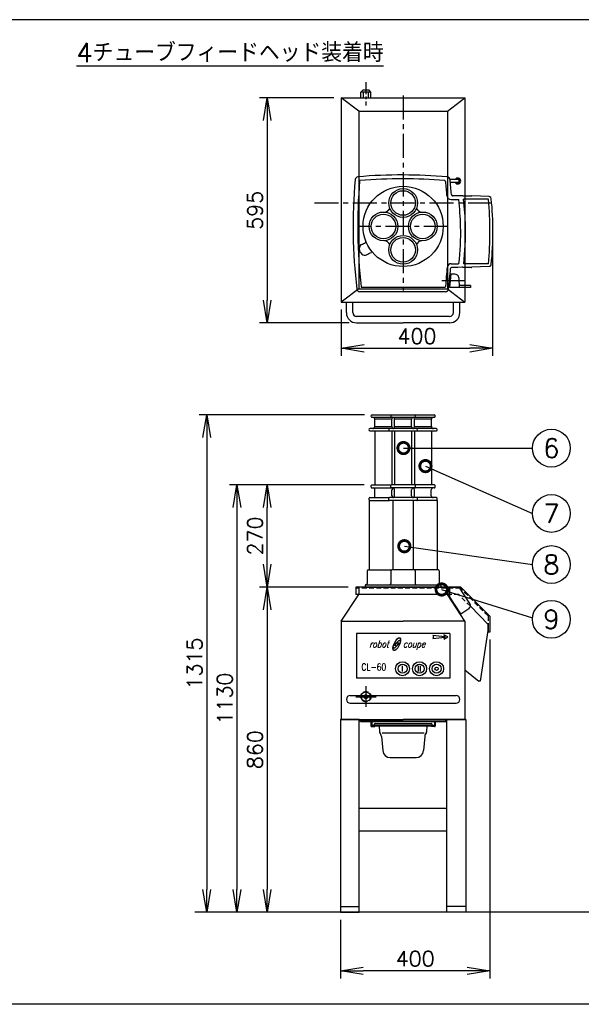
# Model space of a CAD drawing. Extents: x 460 to 8195, y 0 to 5507.
# Tile 28 of 30: x 3401 to 4887, y 2904 to 5507. Entities that reach past the tile are written whole.
import ezdxf
from ezdxf.enums import TextEntityAlignment as Align

# ---------------------------------------------------------------- set-up
doc = ezdxf.new("R2010")
doc.units = 0
doc.header["$LTSCALE"] = 2
doc.header["$PDMODE"] = 3
doc.linetypes.add('CENTER', pattern=[50.8, 31.75, -6.35, 6.35, -6.35])
doc.linetypes.add('HIDDEN', pattern=[9.525, 6.35, -3.175])
doc.layers.get('0').update_dxf_attribs({"linetype": 'CONTINUOUS'})
doc.layers.get('DEFPOINTS').update_dxf_attribs({"linetype": 'CONTINUOUS'})
for name, color, linetype in [('CL60E 4 TUBES-MOUVES-', 4, 'CONTINUOUS'), ('DANMEN', 7, 'CONTINUOUS'), ('KIKI-2D2', 7, 'CONTINUOUS'), ('SIYOU', 7, 'CONTINUOUS'), ('SUNPOU', 7, 'CONTINUOUS'), ('WAKU', 7, 'CONTINUOUS')]:
    doc.layers.add(name, color=color, linetype=linetype)
doc.styles.add('BIKAN2', font='simplex', dxfattribs={"width": 0.8, "bigfont": 'extfont.shx'})
doc.styles.get("Standard").update_dxf_attribs({"font": 'romans.shx', "bigfont": 'extfont.shx'})
doc.dimstyles.get("Standard").update_dxf_attribs({"dimscale": 20, "dimtxt": 2, "dimasz": 3, "dimexe": 1, "dimexo": 1, "dimgap": 0.6, "dimtad": 3, "dimdec": 0, "dimzin": 0, "dimdsep": 46, "dimtxsty": 'STANDARD', "dimblk1": 'OPEN', "dimblk2": 'OPEN', "dimsah": 1, "dimcen": 1.5, "dimadec": 0, "dimazin": 0, "dimtfac": 1, "dimtdec": 0, "dimtmove": 0, "dimatfit": 0, "dimldrblk": 'DOTSMALL', "dimfxl": 1, "dimtvp": 1, "dimtolj": 1, "dimtzin": 0, "dimarcsym": 0})

# ---------------------------------------------------------------- blocks, each defined once
blk = doc.blocks.new('_OPEN')
at = {"color": 0, "linetype": 'ByBlock'}
for p, q in [((-1, 0.167), (0, 0)), ((0, 0), (-1, -0.167)), ((0, 0), (-1, 0))]:
    blk.add_line(p, q, dxfattribs=at)
blk = doc.blocks.new('*D11')
at = {"layer": 'DEFPOINTS', "color": 0}
for p in [(4055.7, 4276.9), (4332.5, 4276.9), (4290.2, 4006.9)]:
    blk.add_point(p, dxfattribs=at)
at = {"layer": 'SUNPOU', "color": 0, "lineweight": -2}
for p, q in [((4312.5, 4276.9), (4035.7, 4276.9)), ((4055.7, 4066.9), (4055.7, 4216.9)), ((4270.2, 4006.9), (4035.7, 4006.9))]:
    blk.add_line(p, q, dxfattribs=at)
at = {"layer": 'SUNPOU', "color": 0, "lineweight": -2, "xscale": 60, "yscale": 60, "zscale": 60}
for p, rotation in [((4055.7, 4276.9), 90), ((4055.7, 4006.9), 270)]:
    blk.add_blockref('_OPEN', p, dxfattribs=dict(at, rotation=rotation))
at = {"layer": 'SUNPOU', "color": 0, "insert": (4023.7, 4141.9), "char_height": 40, "attachment_point": 5, "rotation": 90}
blk.add_mtext('\\A1;270', dxfattribs=at)
blk = doc.blocks.new('_DotSmall')
at = {"color": 0, "linetype": 'ByBlock', "const_width": 0.5}
blk.add_lwpolyline([(-0.0625, 0, 1), (0.0625, 0, 1)], format="xyb", close=True, dxfattribs=at)
blk = doc.blocks.new('*D12')
at = {"layer": 'DEFPOINTS', "color": 0}
for p in [(4645.2, 3887.9), (4249.5, 3146.9), (4249.5, 2992)]:
    blk.add_point(p, dxfattribs=at)
at = {"layer": 'SUNPOU', "color": 0, "lineweight": -2}
for p, q in [((4645.2, 3867.9), (4645.2, 2972)), ((4249.5, 3126.9), (4249.5, 2972)), ((4585.2, 2992), (4309.5, 2992))]:
    blk.add_line(p, q, dxfattribs=at)
at = {"layer": 'SUNPOU', "color": 0, "lineweight": -2, "xscale": 60, "yscale": 60, "zscale": 60, "rotation": 180}
blk.add_blockref('_OPEN', (4249.5, 2992), dxfattribs=at)
at = {"layer": 'SUNPOU', "color": 0, "lineweight": -2, "xscale": 60, "yscale": 60, "zscale": 60}
blk.add_blockref('_OPEN', (4645.2, 2992), dxfattribs=at)
at = {"layer": 'SUNPOU', "color": 0, "insert": (4447.4, 3024), "char_height": 40, "attachment_point": 5}
blk.add_mtext('\\A1;400', dxfattribs=at)
blk = doc.blocks.new('*D13')
at = {"layer": 'DEFPOINTS', "color": 0}
for p in [(4290.2, 4006.9), (4055.7, 3146.9), (4249.5, 3146.9)]:
    blk.add_point(p, dxfattribs=at)
at = {"layer": 'SUNPOU', "color": 0, "lineweight": -2}
for p, q in [((4270.2, 4006.9), (4035.7, 4006.9)), ((4055.7, 3946.9), (4055.7, 3206.9)), ((4229.5, 3146.9), (4035.7, 3146.9))]:
    blk.add_line(p, q, dxfattribs=at)
at = {"layer": 'SUNPOU', "color": 0, "lineweight": -2, "xscale": 60, "yscale": 60, "zscale": 60}
for p, rotation in [((4055.7, 4006.9), 90), ((4055.7, 3146.9), 270)]:
    blk.add_blockref('_OPEN', p, dxfattribs=dict(at, rotation=rotation))
at = {"layer": 'SUNPOU', "color": 0, "insert": (4023.7, 3576.9), "char_height": 40, "attachment_point": 5, "rotation": 90}
blk.add_mtext('\\A1;860', dxfattribs=at)
blk = doc.blocks.new('*D15')
at = {"layer": 'DEFPOINTS', "color": 0}
for p in [(4332.5, 4276.9), (3975.7, 3146.9), (4249.5, 3146.9)]:
    blk.add_point(p, dxfattribs=at)
at = {"layer": 'SUNPOU', "color": 0, "lineweight": -2}
for p, q in [((4312.5, 4276.9), (3955.7, 4276.9)), ((3975.7, 4216.9), (3975.7, 3206.9)), ((4229.5, 3146.9), (3955.7, 3146.9))]:
    blk.add_line(p, q, dxfattribs=at)
at = {"layer": 'SUNPOU', "color": 0, "lineweight": -2, "xscale": 60, "yscale": 60, "zscale": 60}
for p, rotation in [((3975.7, 4276.9), 90), ((3975.7, 3146.9), 270)]:
    blk.add_blockref('_OPEN', p, dxfattribs=dict(at, rotation=rotation))
at = {"layer": 'SUNPOU', "color": 0, "insert": (3943.7, 3711.9), "char_height": 40, "attachment_point": 5, "rotation": 90}
blk.add_mtext('\\A1;1130', dxfattribs=at)
blk = doc.blocks.new('A$C64785350')
at = {"color": 2}
for p, q in [((-37.3, 73.9), (-41, 38.9)), ((-26.5, 73.9), (-37.3, 73.9)), ((-16.5, 64.3), (-15.5, 38.9)), ((14.6, 38.9), (-41, 38.9)), ((14.6, 43.9), (-15.7, 43.9)), ((14.6, 43.9), (14.6, 38.9))]:
    blk.add_line(p, q, dxfattribs=at)
blk.add_arc((-26.5, 63.9), 10, 2.1014, 90, dxfattribs=at)
at = {"layer": 'DANMEN', "color": 2, "linetype": 'CENTER'}
for p, q in [((-2.4, 56.4), (-61.4, 56.4)), ((-38.3, 63.9), (-41.6, 63.9)), ((-39.9, 48.9), (-41.6, 48.9))]:
    blk.add_line(p, q, dxfattribs=at)
blk = doc.blocks.new('A$C507D3A1F')
at = {"color": 2}
blk.add_ellipse((-51.7, -30.8), major_axis=(-3.33, 6.72), ratio=0.805177, start_param=0, end_param=3.141593, dxfattribs=at)
at = {"layer": 'DANMEN', "color": 2}
blk.add_circle((0, 0), 53, dxfattribs=at)
at = {"layer": 'KIKI-2D2', "color": 2}
for p, q in [((72.3, 62), (62.1, 62)), ((72.3, 58), (62.5, 58)), ((72.2, 40.6), (65.9, 40.6)), ((78.3, 40.5), (72.2, 40.6)), ((79, 40.5), (90.6, 40.5)), ((113.9, 39.4), (90.7, 40.5)), ((114.7, 39.3), (113.9, 39.4)), ((63.4, 35.7), (73.5, 35.7)), ((63.6, -49.3), (72.9, -49.3)), ((73.7, -49.3), (72.9, -49.3)), ((72.2, -54.2), (64.2, -54.2)), ((78.3, -54.1), (72.2, -54.2)), ((79, -54.1), (90.6, -54.1)), ((113.9, -53), (90.7, -54.1)), ((114.7, -52.9), (113.9, -53)), ((56, -86.4), (-57.2, -86.4)), ((-55.1, -80.3), (-0.3, -80.3)), ((0, -80.3), (55.1, -80.3))]:
    blk.add_line(p, q, dxfattribs=at)
for centre, radius, start, end in [((-59.4, 61.5), 4, 94.8977, 174.9317), ((0, -631.9), 700, 90.0002, 94.8977), ((-7.1, -722.1), 790.2, 85.2389, 89.4827), ((58.1, 61.4), 4, 5.0615, 85.1091), ((633.8, 0), 700, 174.9317, 186.7982), ((652, 0), 712.1, 175.1351, 186.4351), ((-57.2, 60.3), 0.348, 94.6793, 175.1465), ((0, -642.3), 705.3, 90.0002, 94.6504), ((-7.5, -743.8), 806.9, 85.5609, 89.4646), ((54.8, 59.1), 1.5, 5.9349, 85.5609), ((-644.9, -13.6), 705, 4.4175, 5.9349), ((-673.3, -16.8), 739.6, 4.5836, 6.1003), ((72.3, 60), 4, 210, 150), ((72.3, 60), 2.5, 233.1301, 126.8699), ((72.3, 60), 2, 270, 90), ((63.4, 41.1), 5.43, 184.4231, 270.0724), ((65.7, 42.4), 1.75, 184.5973, 197.3037), ((68.2, 42.6), 4.32, 190.0946, 196.0461), ((65.9, 139.1), 98.5, 269.7802, 270.0013), ((113.1, 36.2), 3.45, 7.2649, 57.829), ((-312.5, -9.6), 388.7, 1.4105, 6.6806), ((-288.1, -8), 370.7, 1.2679, 6.7951), ((-310.6, -6.8), 425.5, 354.2551, 5.7449), ((-289.1, -6.8), 408, 353.8866, 6.1134), ((-265.6, -8.1), 341.8, 353.0796, 1.3569), ((-264.4, -8), 347, 353.1495, 1.3554), ((-331.2, 540.5), 628.5, 296.0714, 296.602), ((-50.6, -20.2), 1.5, 305.3002, 21.1741), ((-327.1, 532.2), 634.2, 296.0721, 296.7204), ((-41.2, -35.6), 1.5, 40.8466, 116.7204), ((63.6, -54.3), 5, 89.9265, 176.1046), ((113.1, -49.8), 3.45, 302.171, 352.7351), ((-644.8, -6), 705, 354.0651, 356.1046), ((-635, 0), 700, 353.2018, 355.447), ((64.2, -55.7), 1.5, 90, 175.447), ((65.9, -152.7), 98.5, 89.9987, 90.2198), ((-57.2, -82.4), 4, 186.7982, 270), ((-55.1, -79.8), 0.5, 186.4351, 270.0006), ((55, -78.8), 1.5, 274.4391, 354.0651), ((56, -82.4), 4, 270, 353.2018)]:
    blk.add_arc(centre, radius, start, end, dxfattribs=at)
at = {"layer": 'KIKI-2D2', "color": 2, "extrusion": (0, 0, -1)}
for centre, major_axis, start_param, end_param in [((78.3, 40.5), (1, -0.016), 0.811775, 1.570513), ((90.9, 40.5), (0.4, -0.006), -2.329818, -2.118723)]:
    blk.add_ellipse(centre, major_axis=major_axis, ratio=0.01745, start_param=start_param, end_param=end_param, dxfattribs=at)
at = {"layer": 'KIKI-2D2', "color": 2}
for centre, major_axis, start_param, end_param in [((78.3, -54.1), (1, 0.016), 0.811775, 1.570513), ((90.9, -54.1), (0.4, 0.006), -2.329818, -2.118723)]:
    blk.add_ellipse(centre, major_axis=major_axis, ratio=0.01745, start_param=start_param, end_param=end_param, dxfattribs=at)
for points, knots in [([(64.1, 41.4), (64.1, 41.4), (64.1, 41.3), (64.2, 41.2), (64.3, 41.1), (64.6, 40.9), (65, 40.6), (65.3, 40.6), (65.5, 40.6)], [0, 0, 0, 0, 0.052233, 0.143626, 0.255901, 0.382069, 0.668773, 1, 1, 1, 1]), ([(114.7, 39.3), (114.7, 39.3), (114.7, 39.2), (114.8, 39.2), (114.9, 39.2), (115, 39.1)], [0, 0, 0, 0, 0.090519, 0.32155, 1, 1, 1, 1]), ([(114.7, -52.9), (114.7, -52.9), (114.7, -52.8), (114.8, -52.8), (114.9, -52.8), (115, -52.7)], [0, 0, 0, 0, 0.090519, 0.32155, 1, 1, 1, 1])]:
    blk.add_open_spline(points, degree=3, knots=knots, dxfattribs=at)
for points in [[(112.8, 35.8), (101.9, 35.8), (91, 35.8), (80, 35.8)], [(112.8, -49.4), (101.9, -49.4), (91, -49.4), (80.1, -49.4)]]:
    blk.add_open_spline(points, degree=3, dxfattribs=at)
blk = doc.blocks.new('*D48')
at = {"layer": 'DEFPOINTS', "color": 0}
for p in [(4333.5, 4461.9), (3895.7, 3146.9), (4051.9, 3146.9)]:
    blk.add_point(p, dxfattribs=at)
at = {"layer": 'SUNPOU', "color": 0, "lineweight": -2}
for p, q in [((4313.5, 4461.9), (3875.7, 4461.9)), ((3895.7, 4401.9), (3895.7, 3206.9)), ((4031.9, 3146.9), (3875.7, 3146.9))]:
    blk.add_line(p, q, dxfattribs=at)
at = {"layer": 'SUNPOU', "color": 0, "lineweight": -2, "xscale": 60, "yscale": 60, "zscale": 60}
for p, rotation in [((3895.7, 4461.9), 90), ((3895.7, 3146.9), 270)]:
    blk.add_blockref('_OPEN', p, dxfattribs=dict(at, rotation=rotation))
at = {"layer": 'SUNPOU', "color": 0, "insert": (3863.7, 3804.4), "char_height": 40, "attachment_point": 5, "rotation": 90}
blk.add_mtext('\\A1;1315', dxfattribs=at)
blk = doc.blocks.new('*D52')
at = {"layer": 'DEFPOINTS', "color": 0}
for p in [(4252, 5300.4), (4055.7, 4705.4), (4292.5, 4705.4)]:
    blk.add_point(p, dxfattribs=at)
at = {"layer": 'SUNPOU', "color": 0, "lineweight": -2}
for p, q in [((4232, 5300.4), (4035.7, 5300.4)), ((4055.7, 5240.4), (4055.7, 4765.4)), ((4272.5, 4705.4), (4035.7, 4705.4))]:
    blk.add_line(p, q, dxfattribs=at)
at = {"layer": 'SUNPOU', "color": 0, "lineweight": -2, "xscale": 60, "yscale": 60, "zscale": 60}
for p, rotation in [((4055.7, 5300.4), 90), ((4055.7, 4705.4), 270)]:
    blk.add_blockref('_OPEN', p, dxfattribs=dict(at, rotation=rotation))
at = {"layer": 'SUNPOU', "color": 0, "insert": (4023.7, 5002.9), "char_height": 40, "attachment_point": 5, "rotation": 90}
blk.add_mtext('\\A1;595', dxfattribs=at)
blk = doc.blocks.new('*D53')
at = {"layer": 'DEFPOINTS', "color": 0}
for p in [(4652.3, 4946.8), (4252, 4760.4), (4652.3, 4638.2)]:
    blk.add_point(p, dxfattribs=at)
at = {"layer": 'SUNPOU', "color": 0, "lineweight": -2}
for p, q in [((4652.3, 4926.8), (4652.3, 4618.2)), ((4252, 4740.4), (4252, 4618.2)), ((4312, 4638.2), (4592.3, 4638.2))]:
    blk.add_line(p, q, dxfattribs=at)
at = {"layer": 'SUNPOU', "color": 0, "lineweight": -2, "xscale": 60, "yscale": 60, "zscale": 60, "rotation": 180}
blk.add_blockref('_OPEN', (4252, 4638.2), dxfattribs=at)
at = {"layer": 'SUNPOU', "color": 0, "lineweight": -2, "xscale": 60, "yscale": 60, "zscale": 60}
blk.add_blockref('_OPEN', (4652.3, 4638.2), dxfattribs=at)
at = {"layer": 'SUNPOU', "color": 0, "insert": (4452.1, 4670.2), "char_height": 40, "attachment_point": 5}
blk.add_mtext('\\A1;400', dxfattribs=at)

msp = doc.modelspace()

# ---------------------------------------------------------------- linework, layer by layer
at = {"color": 2}
for p, q in [((4303.5, 5315.4), (4308.5, 5320.4)), ((4330.5, 5315.4), (4303.5, 5315.4)), ((4303.5, 5300.4), (4303.5, 5315.4)), ((4325.5, 5320.4), (4308.5, 5320.4)), ((4310.3, 5300.4), (4310.3, 5315.4)), ((4323.8, 5300.4), (4323.8, 5315.4)), ((4330.5, 5315.4), (4325.5, 5320.4)), ((4330.5, 5300.4), (4330.5, 5315.4)), ((4252, 5300.4), (4252, 4760.4)), ((4252, 5300.4), (4579, 5300.4)), ((4298, 5265.4), (4252, 5300.4)), ((4533, 5265.4), (4579, 5300.4)), ((4579, 5300.4), (4579, 4760.4)), ((4298, 5265.4), (4298, 4795.4)), ((4298, 5265.4), (4533, 5265.4)), ((4533, 5265.4), (4533, 4795.4)), ((4298, 4795.4), (4252, 4760.4)), ((4298, 4795.4), (4533, 4795.4)), ((4533, 4795.4), (4579, 4760.4)), ((4252, 4760.4), (4579, 4760.4)), ((4265.5, 4732.4), (4265.5, 4760.4)), ((4282.5, 4732.4), (4282.5, 4760.4)), ((4548.5, 4732.4), (4548.5, 4760.4)), ((4565.5, 4732.4), (4565.5, 4760.4)), ((4538.5, 4722.4), (4292.5, 4722.4)), ((4292.5, 4705.4), (4415.5, 4705.4)), ((4538.5, 4705.4), (4415.5, 4705.4)), ((4331, 4270.9), (4331, 4274.9)), ((4332.5, 4276.9), (4385, 4276.9)), ((4383, 4270.9), (4383, 4274.9)), ((4446, 4276.9), (4385, 4276.9)), ((4498.5, 4276.9), (4446, 4276.9)), ((4448, 4270.9), (4448, 4274.9)), ((4500, 4270.9), (4500, 4274.9)), ((4332.5, 4268.9), (4385, 4268.9)), ((4341, 4248.4), (4341, 4263.9)), ((4446, 4268.9), (4385, 4268.9)), ((4386, 4248.4), (4386, 4263.9)), ((4393, 4248.4), (4393, 4263.9)), ((4438, 4248.4), (4438, 4263.9)), ((4445.5, 4248.4), (4445.5, 4263.9)), ((4498.5, 4268.9), (4446, 4268.9)), ((4490, 4248.4), (4490, 4263.9)), ((4325, 4235.4), (4379.5, 4235.4)), ((4325.5, 4237.4), (4325.5, 4241.4)), ((4325.5, 4235.4), (4325.5, 4051.9)), ((4327, 4243.4), (4379.5, 4243.4)), ((4377.5, 4237.4), (4377.5, 4241.4)), ((4451.5, 4243.4), (4379.5, 4243.4)), ((4451.5, 4235.4), (4379.5, 4235.4)), ((4388.5, 4235.4), (4388.5, 4051.9)), ((4442.5, 4235.4), (4442.5, 4051.9)), ((4504, 4243.4), (4451.5, 4243.4)), ((4506, 4235.4), (4451.5, 4235.4)), ((4453.5, 4237.4), (4453.5, 4241.4)), ((4505.5, 4237.4), (4505.5, 4241.4)), ((4505.5, 4235.4), (4505.5, 4051.9)), ((4320.3, 4049.9), (4320.3, 4015.9)), ((4321.8, 4051.9), (4385.3, 4051.9)), ((4383.3, 4049.9), (4383.3, 4015.9)), ((4445.8, 4051.9), (4385.3, 4051.9)), ((4509.3, 4051.9), (4445.8, 4051.9)), ((4447.8, 4049.9), (4447.8, 4015.9)), ((4510.8, 4049.9), (4510.8, 4015.9)), ((4315.5, 4010.9), (4315.5, 4006.9)), ((4317.5, 4012.9), (4513.5, 4012.9)), ((4515.5, 4010.9), (4515.5, 4006.9)), ((4515.5, 4010.9), (4515.5, 4006.9)), ((4252, 3916.9), (4298, 3986.9)), ((4290.2, 4006.9), (4290.2, 3986.9)), ((4568.2, 4006.9), (4290.2, 4006.9)), ((4538.3, 3986.9), (4290.2, 3986.9)), ((4298, 4006.9), (4298, 3986.9)), ((4311.1, 4006.9), (4518.7, 4006.9)), ((4366.2, 4006.9), (4568.2, 4006.9)), ((4538, 3986.9), (4415.5, 3986.9)), ((4533, 4006.9), (4533, 3986.9)), ((4579, 3916.9), (4533, 3986.9)), ((4538, 4006.9), (4538, 3981.9)), ((4538.3, 3986.9), (4538.3, 4006.9)), ((4540.3, 3986.9), (4538.3, 3986.9)), ((4592, 3963.5), (4563.5, 4006.9)), ((4645.2, 3929.9), (4568.2, 4006.9)), ((4568.2, 3936), (4538, 3981.9)), ((4568.2, 3936), (4589.1, 3949.7)), ((4640.2, 3908.1), (4593.4, 3956)), ((4252, 3916.9), (4252, 3656.9)), ((4252, 3916.9), (4415.5, 3916.9)), ((4579, 3916.9), (4415.5, 3916.9)), ((4579, 3916.9), (4579, 3656.9)), ((4640, 3907.7), (4640, 3892)), ((4640.2, 3908.1), (4640.2, 3887.9)), ((4645.2, 3929.9), (4645.2, 3887.9)), ((4292, 3883.9), (4292, 3765.9)), ((4539, 3883.9), (4292, 3883.9)), ((4523.1, 3880.3), (4526.1, 3875.6)), ((4534.1, 3874.8), (4523.1, 3880.3)), ((4539, 3883.9), (4539, 3765.9)), ((4640, 3892), (4619, 3757.9)), ((4645.2, 3887.9), (4640.2, 3887.9)), ((4392.2, 3853.6), (4403.5, 3864.9)), ((4393.7, 3846.4), (4405, 3857.8)), ((4403.5, 3864.9), (4403.6, 3865)), ((4526.1, 3875.6), (4494.1, 3878.8)), ((4494.1, 3878.8), (4496.1, 3874.8)), ((4496.1, 3874.8), (4494.1, 3870.8)), ((4494.1, 3870.8), (4526.1, 3874)), ((4523.1, 3869.3), (4534.1, 3874.8)), ((4526.1, 3874), (4523.1, 3869.3)), ((4393.7, 3846.4), (4393.6, 3846.4)), ((4414, 3783.2), (4414, 3798.7)), ((4456.5, 3783.2), (4456.5, 3798.7)), ((4461.5, 3783.2), (4461.5, 3798.7)), ((4579, 3787.9), (4616, 3757.9)), ((4539, 3765.9), (4292, 3765.9)), ((4619, 3757.9), (4616, 3757.9)), ((4275.5, 3719.9), (4555.5, 3719.9)), ((4275.5, 3699.9), (4555.5, 3699.9)), ((4299.5, 3656.9), (4249.5, 3656.9)), ((4249.5, 3656.9), (4415.5, 3656.9)), ((4249.5, 3656.9), (4249.5, 3146.9)), ((4299.5, 3146.9), (4299.5, 3656.9)), ((4302.5, 3650.9), (4302.5, 3656.9)), ((4302.5, 3652.9), (4528.5, 3652.9)), ((4302.5, 3650.9), (4528.5, 3650.9)), ((4330.5, 3650.9), (4330.5, 3639.9)), ((4332.5, 3650.9), (4332.5, 3640.4)), ((4341.5, 3646.4), (4489.5, 3646.4)), ((4581.5, 3656.9), (4415.5, 3656.9)), ((4498.5, 3650.9), (4498.5, 3640.4)), ((4500.5, 3650.9), (4500.5, 3639.9)), ((4528.5, 3650.9), (4528.5, 3656.9)), ((4531.5, 3656.9), (4581.5, 3656.9)), ((4531.5, 3146.9), (4531.5, 3656.9)), ((4581.5, 3656.9), (4581.5, 3146.9)), ((4332.5, 3637.9), (4340.5, 3637.9)), ((4333, 3639.9), (4498, 3639.9)), ((4335.5, 3639.9), (4335.5, 3641.9)), ((4335.5, 3641.9), (4495.5, 3641.9)), ((4338.5, 3641.9), (4338.5, 3643.4)), ((4340.5, 3639.9), (4340.5, 3637.9)), ((4352.5, 3639.9), (4353.4, 3623.7)), ((4359.8, 3620.9), (4471.3, 3620.9)), ((4478.5, 3639.9), (4477.7, 3623.7)), ((4490.5, 3639.9), (4490.5, 3637.9)), ((4498.5, 3637.9), (4490.5, 3637.9)), ((4492.5, 3641.9), (4492.5, 3643.4)), ((4495.5, 3639.9), (4495.5, 3641.9)), ((4358.5, 3611.7), (4361.5, 3574.3)), ((4472.6, 3611.7), (4469.5, 3574.3)), ((4381.5, 3555.9), (4449.6, 3555.9)), ((4299.5, 3421.9), (4531.5, 3421.9)), ((4299.5, 3361.9), (4531.5, 3361.9)), ((4249.5, 3161.9), (4299.5, 3161.9)), ((4581.5, 3161.9), (4531.5, 3161.9)), ((5804, 3146.9), (3864.6, 3146.9)), ((4249.5, 3146.9), (4299.5, 3146.9)), ((4581.5, 3146.9), (4531.5, 3146.9))]:
    msp.add_line(p, q, dxfattribs=at)
at = {"color": 2, "linetype": 'HIDDEN'}
for p, q in [((4566.9, 4003.7), (4290.2, 4003.7)), ((4563.2, 3986.9), (4538.3, 3986.9))]:
    msp.add_line(p, q, dxfattribs=at)
at = {"color": 2}
for centre, radius in [((4415.5, 5022.4), 38), ((4415.5, 5022.4), 32.5), ((4363.5, 4960.4), 38), ((4363.5, 4960.4), 32.5), ((4467.5, 4960.4), 38), ((4467.5, 4960.4), 32.5), ((4415.5, 4898.4), 38), ((4415.5, 4898.4), 32.5), ((4414, 3790.9), 18.5), ((4414, 3790.9), 12), ((4459, 3790.9), 18.5), ((4459, 3790.9), 12), ((4504, 3790.9), 18.5), ((4504, 3790.9), 12), ((4504, 3790.9), 4.43)]:
    msp.add_circle(centre, radius, dxfattribs=at)
for centre, radius, start, end in [((4363.8, 5017.2), 19.1, 277.388, 330.4823), ((4467.3, 5017.2), 19.1, 209.5177, 262.612), ((4363.8, 4903.5), 19.1, 29.5177, 82.612), ((4467.3, 4903.5), 19.1, 97.388, 150.4823), ((4292.5, 4732.4), 27, 180, 270), ((4292.5, 4732.4), 10, 180, 270), ((4538.5, 4732.4), 10, 270, 0), ((4538.5, 4732.4), 27, 270, 0), ((4333, 4274.9), 2, 90, 180), ((4333, 4270.9), 2, 180, 270), ((4385, 4274.9), 2, 90, 180), ((4385, 4270.9), 2, 180, 270), ((4446, 4274.9), 2, 0, 90), ((4446, 4270.9), 2, 270, 0), ((4498, 4274.9), 2, 0, 90), ((4498, 4270.9), 2, 270, 0), ((4336, 4263.9), 5, 0, 90), ((4336, 4248.4), 5, 270, 0), ((4391, 4263.9), 5, 107.4576, 180), ((4391, 4248.4), 5, 180, 252.5424), ((4388, 4263.9), 5, 0, 90), ((4388, 4248.4), 5, 270, 0), ((4443, 4263.9), 5, 90, 180), ((4443, 4248.4), 5, 180, 270), ((4440.5, 4263.9), 5, 0, 90), ((4440.5, 4248.4), 5, 270, 0), ((4495, 4263.9), 5, 90, 180), ((4495, 4248.4), 5, 180, 270), ((4327.5, 4241.4), 2, 90, 180), ((4327.5, 4237.4), 2, 180, 270), ((4379.5, 4241.4), 2, 90, 180), ((4379.5, 4237.4), 2, 180, 270), ((4451.5, 4241.4), 2, 0, 90), ((4451.5, 4237.4), 2, 270, 0), ((4503.5, 4241.4), 2, 0, 90), ((4503.5, 4237.4), 2, 270, 0), ((4322.3, 4049.9), 2, 90, 180), ((4385.3, 4049.9), 2, 90, 180), ((4445.8, 4049.9), 2, 0, 90), ((4508.8, 4049.9), 2, 0, 90), ((4317.5, 4010.9), 2, 90, 180), ((4317.3, 4015.9), 3, 270, 0), ((4380.3, 4015.9), 3, 270, 0), ((4450.8, 4015.9), 3, 180, 270), ((4513.8, 4015.9), 3, 180, 270), ((4513.5, 4010.9), 2, 0, 90), ((4513.5, 4010.9), 2, 0, 90), ((4583.6, 3958), 10, 303.3106, 33.3106), ((4397.2, 3855.3), 5.82, 158.1927, 195.6994), ((4392, 3853.8), 0.369, 195.6994, 315), ((4405.5, 3862.9), 2.77, 347.4061, 131.1095), ((4405.3, 3857.6), 0.369, 15.7826, 135), ((4400.1, 3856.1), 5.82, 338.1927, 15.7826), ((4391.8, 3848.5), 2.77, 167.4061, 311.1095), ((4275.5, 3709.9), 10, 90, 270), ((4555.5, 3709.9), 10, 270, 90), ((4341.5, 3643.4), 3, 90, 180), ((4489.5, 3643.4), 3, 0, 90), ((4332.5, 3639.9), 2, 180, 270), ((4333, 3640.4), 0.5, 180, 270), ((4356.4, 3623.8), 3, 183.0128, 217.6219), ((4335.9, 3608.1), 22.8, 9.1993, 37.6219), ((4495.1, 3608.1), 22.8, 142.3781, 170.8007), ((4474.7, 3623.8), 3, 322.3781, 356.9872), ((4498, 3640.4), 0.5, 270, 0), ((4498.5, 3639.9), 2, 270, 0), ((4381.5, 3575.9), 20, 184.7152, 270), ((4449.6, 3575.9), 20, 270, 355.2848)]:
    msp.add_arc(centre, radius, start, end, dxfattribs=at)
for major_axis in [(-7.8, -16.7), (-2.6, -5.57)]:
    msp.add_ellipse((4398.6, 3855.7), major_axis=major_axis, ratio=0.376667, dxfattribs=at)
at = {"layer": 'CL60E 4 TUBES-MOUVES-'}
for p, q in [((4333.5, 4461.9), (4385.8, 4461.9)), ((4333.5, 4455.9), (4388.6, 4455.9)), ((4386, 4461.9), (4445, 4461.9)), ((4386, 4455.9), (4445, 4455.9)), ((4442.5, 4455.9), (4497.5, 4455.9)), ((4445.3, 4461.9), (4497.5, 4461.9)), ((4340.5, 4430.9), (4340.5, 4450.9)), ((4385.5, 4450.9), (4340.5, 4450.9)), ((4340.5, 4430.9), (4385.5, 4430.9)), ((4385.5, 4430.9), (4385.5, 4450.9)), ((4393, 4430.9), (4393, 4450.9)), ((4438, 4450.9), (4393, 4450.9)), ((4393, 4430.9), (4438, 4430.9)), ((4438, 4430.9), (4438, 4450.9)), ((4445.5, 4430.9), (4445.5, 4450.9)), ((4490.5, 4450.9), (4445.5, 4450.9)), ((4445.5, 4430.9), (4490.5, 4430.9)), ((4490.5, 4430.9), (4490.5, 4450.9)), ((4327.5, 4419.9), (4503.5, 4419.9)), ((4380.3, 4425.9), (4328, 4425.9)), ((4340.5, 4419.9), (4340.5, 4276.9)), ((4450.5, 4425.9), (4380.5, 4425.9)), ((4385.5, 4419.9), (4385.5, 4276.9)), ((4393, 4419.9), (4393, 4276.9)), ((4438, 4419.9), (4438, 4276.9)), ((4445.5, 4419.9), (4445.5, 4276.9)), ((4503, 4425.9), (4450.8, 4425.9)), ((4490.5, 4419.9), (4490.5, 4276.9))]:
    msp.add_line(p, q, dxfattribs=at)
for centre, radius, start, end in [((4333.5, 4458.9), 3, 89.9991, 270.0007), ((4335.5, 4450.9), 5, 0, 90), ((4386, 4458.9), 3, 89.9994, 270.0005), ((4390.5, 4450.9), 5, 103.3333, 180), ((4388, 4450.9), 5, 0, 90), ((4443, 4450.9), 5, 90, 180), ((4440.5, 4450.9), 5, 0, 76.6667), ((4445, 4458.9), 3, 269.9993, 90.0009), ((4495.5, 4450.9), 5, 90, 180), ((4497.5, 4458.9), 3, 269.9995, 90.0006), ((4335.5, 4430.9), 5, 270, 0), ((4390.5, 4430.9), 5, 180, 254.3084), ((4388, 4430.9), 5, 270, 0), ((4443, 4430.9), 5, 180, 270), ((4440.5, 4430.9), 5, 285.6916, 0), ((4495.5, 4430.9), 5, 180, 270), ((4328, 4422.9), 3, 89.9992, 260.4059), ((4380.5, 4422.9), 3, 89.9995, 270.0004), ((4450.5, 4422.9), 3, 269.9993, 90.0008), ((4503, 4422.9), 3, 279.5941, 90.0008)]:
    msp.add_arc(centre, radius, start, end, dxfattribs=at)
at = {"layer": 'DANMEN', "color": 2, "linetype": 'CENTER', "ltscale": 0.5}
msp.add_line((4317, 5341.7), (4317, 5280.4), dxfattribs=at)
at = {"layer": 'DANMEN', "color": 2, "linetype": 'CENTER'}
for p, q in [((4415.5, 5306.6), (4415.5, 4791.1)), ((4180.9, 5022.9), (4647.2, 5022.9)), ((4534.2, 4960.4), (4296.9, 4960.4)), ((4317, 3745), (4317, 3689.9)), ((4290, 3716.9), (4344.1, 3716.9))]:
    msp.add_line(p, q, dxfattribs=at)
at = {"layer": 'DANMEN', "color": 2, "linetype": 'HIDDEN'}
for p, q in [((4593.4, 3956), (4563.2, 3986.9)), ((4640.2, 3930.4), (4566.9, 4003.7)), ((4640.2, 3930.4), (4640.2, 3908.1))]:
    msp.add_line(p, q, dxfattribs=at)
msp.add_lwpolyline([(4317, 3730.4), (4305.3, 3723.7), (4305.3, 3710.2), (4317, 3703.4), (4328.7, 3710.2), (4328.7, 3723.7)], close=True, dxfattribs=at)
for radius in [13.5, 5]:
    msp.add_circle((4317, 3716.9), radius, dxfattribs=at)
at = {"layer": 'SUNPOU'}
for centre in [(4807.8, 4374.1), (4807.8, 4201.4), (4807.8, 4066.3), (4807.8, 3921.5)]:
    msp.add_circle(centre, 50, dxfattribs=at)
at = {"layer": 'WAKU', "color": 6}
for p, q in [((8100, 5507), (460, 5507)), ((6282.6, 2903.5), (460, 2903.5))]:
    msp.add_line(p, q, dxfattribs=at)

# ---------------------------------------------------------------- block references
at = {"layer": 'DANMEN', "color": 2, "xscale": 2, "yscale": 2, "zscale": 2}
msp.add_blockref('A$C507D3A1F', (4415.5, 4960.4), dxfattribs=at)
at = {"layer": 'DANMEN', "color": 2}
msp.add_blockref('A$C64785350', (4579, 4760.4), dxfattribs=at)

# ---------------------------------------------------------------- texts
at = {"color": 2, "style": 'BIKAN2', "oblique": 15, "width": 0.8}
msp.add_text('robot   coupe', height=18.45, dxfattribs=at).set_placement((4325.9, 3847.3))
at = {"color": 2, "style": 'BIKAN2', "width": 0.8}
msp.add_text('CL-60', height=18.45, dxfattribs=at).set_placement((4305.1, 3786.4))
at = {"layer": 'SIYOU', "color": 1}
msp.add_text('%%U4チューブフィードヘッド装着時', height=50, dxfattribs=at).set_placement((3957.5, 5420.1), align=Align.MIDDLE_CENTER)
at = {"layer": 'SUNPOU'}
for s, p in [('6', (4807.8, 4374.1)), ('7', (4807.8, 4201.4)), ('8', (4807.8, 4066.3)), ('9', (4807.8, 3921.5))]:
    msp.add_text(s, height=50, dxfattribs=at).set_placement(p, align=Align.MIDDLE)

# ---------------------------------------------------------------- dimensions: what is measured, and where the dimension line sits
dim = msp.add_linear_dim(base=(4055.7, 4705.4), p1=(4252, 5300.4), p2=(4292.5, 4705.4), angle=90, dimstyle='STANDARD', override={"dimarcsym": 1}, dxfattribs=at)
dim.commit()
dim.dimension.update_dxf_attribs({"geometry": '*D52', "text_midpoint": (4055.7, 5002.9), "dimtype": 160})
dim = msp.add_linear_dim(base=(4652.3, 4638.2), p1=(4252, 4760.4), p2=(4652.3, 4946.8), dimstyle='STANDARD', override={"dimarcsym": 1}, dxfattribs=at)
dim.commit()
dim.dimension.update_dxf_attribs({"geometry": '*D53', "text_midpoint": (4452.1, 4670.2)})
for base, p1, p2, picture, middle in [((3895.7, 3146.9), (4333.5, 4461.9), (4051.9, 3146.9), '*D48', (3863.7, 3804.4)), ((3975.7, 3146.9), (4332.5, 4276.9), (4249.5, 3146.9), '*D15', (3943.7, 3711.9)), ((4055.7, 4276.9), (4290.2, 4006.9), (4332.5, 4276.9), '*D11', (4023.7, 4141.9)), ((4055.7, 3146.9), (4290.2, 4006.9), (4249.5, 3146.9), '*D13', (4023.7, 3576.9))]:
    dim = msp.add_linear_dim(base=base, p1=p1, p2=p2, angle=90, dimstyle='STANDARD', override={"dimtol": 0, "dimlim": 0, "dimtp": 0, "dimtm": 0, "dimtfac": 1, "dimtdec": 0, "dimtolj": 1, "dimtzin": 0}, dxfattribs=at)
    dim.commit()
    dim.dimension.update_dxf_attribs({"geometry": picture, "text_midpoint": middle})
dim = msp.add_linear_dim(base=(4249.5, 2992), p1=(4645.2, 3887.9), p2=(4249.5, 3146.9), text='400', dimstyle='STANDARD', override={"dimtol": 0, "dimlim": 0, "dimtp": 0, "dimtm": 0, "dimtfac": 1, "dimtdec": 0, "dimtolj": 1, "dimtzin": 0}, dxfattribs=at)
dim.commit()
dim.dimension.update_dxf_attribs({"geometry": '*D12', "text_midpoint": (4447.4, 3024)})

# ---------------------------------------------------------------- leaders
for points in [[(4416.5, 4374.3), (4757.8, 4374.1)], [(4474.6, 4326.6), (4757.8, 4201.4)], [(4418.8, 4114.8), (4757.8, 4066.3)], [(4517.4, 4000.4), (4757.9, 3925.2)]]:
    msp.add_leader(points, dimstyle='STANDARD', dxfattribs=at)

doc.saveas('drawing.dxf')
